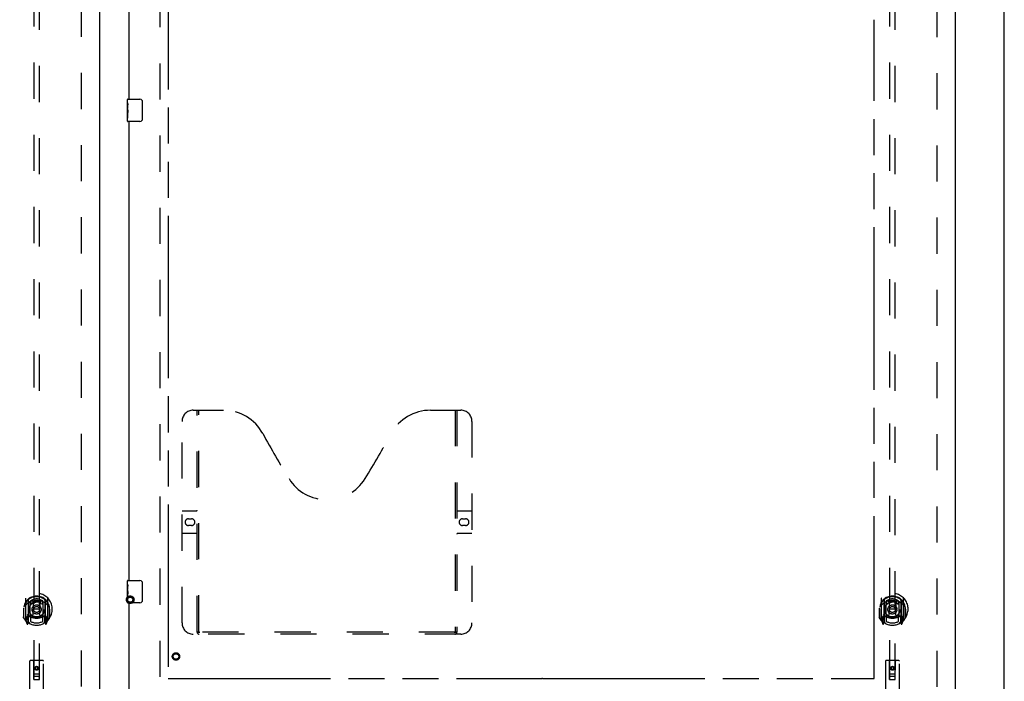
# Model space of a CAD drawing. Header units: inches. Extents: x 0 to 293, y 0 to 190.
# Tile 8 of 28: x 86 to 130, y 63 to 93. Entities that reach past the tile are written whole.
import ezdxf

# ---------------------------------------------------------------- set-up
doc = ezdxf.new("R2010")
doc.units = ezdxf.units.IN
doc.header["$LTSCALE"] = 16.12069
doc.header["$MEASUREMENT"] = 0
doc.linetypes.add('HIDDEN', pattern=[0.2, 0.1, -0.1])
doc.linetypes.add('PHANTOM', pattern=[0.8, 0.45, -0.05, 0.1, -0.05, 0.1, -0.05])
doc.layers.get('0').update_dxf_attribs({"linetype": 'CONTINUOUS'})
for name, color, linetype in [('02___PRT_ALL_AXES', 7, 'CONTINUOUS'), ('AVAILABLE_DOOR_SPACES', 7, 'CONTINUOUS'), ('DEFAULT_2', 8, 'HIDDEN'), ('DIMENSIONS', 7, 'CONTINUOUS')]:
    doc.layers.add(name, color=color, linetype=linetype)
doc.styles.get("Standard").update_dxf_attribs({"font": 'arial.ttf'})
doc.dimstyles.new('DIMSTYLE_1', dxfattribs={"dimtxt": 1.293103, "dimasz": 1.724138, "dimexe": 0.09, "dimexo": 0.07, "dimgap": 0.0375, "dimtad": 0, "dimtih": 1, "dimtoh": 1, "dimzin": 4, "dimdsep": 46, "dimtxsty": 'Standard', "dimblk": '_FILLED', "dimblk1": '_FILLED', "dimblk2": '_FILLED', "dimcen": 0.09, "dimazin": 1, "dimtfac": 1, "dimtofl": 0, "dimtmove": 0, "dimatfit": 3, "dimldrblk": '_FILLED', "dimfxl": 1, "dimtolj": 1, "dimtzin": 4, "dimarcsym": 0})

# ---------------------------------------------------------------- blocks, each defined once
blk = doc.blocks.new('_FILLED')
at = {"color": 0, "linetype": 'ByBlock'}
blk.add_solid([(0, 0), (-1, 0.2), (-1, -0.2)], dxfattribs=at)
blk = doc.blocks.new('*D10')
at = {"layer": 'DIMENSIONS', "color": 2, "linetype": 'Continuous'}
for p, q in [((73.533, 63.41), (73.533, 66.859)), ((73.533, 62.285), (73.533, 58.957)), ((73.533, 58.957), (75.041, 58.957))]:
    blk.add_line(p, q, dxfattribs=at)
at = {"layer": 'DIMENSIONS', "color": 2, "linetype": 'Continuous', "xscale": 1.724137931, "yscale": 1.724137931, "zscale": 1.724137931}
for p, rotation in [((73.533, 63.41), 270), ((73.533, 62.285), 90)]:
    blk.add_blockref('_FILLED', p, dxfattribs=dict(at, rotation=rotation))
at = {"layer": 'DIMENSIONS', "color": 2, "linetype": 'Continuous', "insert": (75.688, 59.604), "char_height": 1.2931, "width": 3.51397, "attachment_point": 1, "line_spacing_factor": 0.9}
blk.add_mtext('1.13', dxfattribs=at)

msp = doc.modelspace()

# ---------------------------------------------------------------- linework, layer by layer
at = {"color": 7, "linetype": 'Continuous'}
for p, q in [((129.539, 55.66), (129.539, 139.41)), ((90.354, 89.125), (90.354, 89.27)), ((90.354, 88.867), (90.354, 88.901)), ((90.369, 89.285), (90.909, 89.285)), ((91.009, 89.185), (91.009, 88.385)), ((90.354, 88.67), (90.354, 88.701)), ((90.354, 88.3), (90.354, 88.44)), ((90.909, 88.285), (90.369, 88.285)), ((90.354, 67.625), (90.354, 67.77)), ((90.369, 67.785), (90.909, 67.785)), ((90.354, 67.367), (90.354, 67.401)), ((91.009, 67.685), (91.009, 66.885)), ((90.354, 67.17), (90.354, 67.201)), ((90.354, 66.8), (90.354, 66.94)), ((90.909, 66.785), (90.369, 66.785))]:
    msp.add_line(p, q, dxfattribs=at)
at = {"color": 3, "linetype": 'Continuous'}
for p, q in [((89.102, 136.681), (89.102, 62.389)), ((127.352, 62.389), (127.352, 136.681)), ((90.414, 109.785), (90.414, 89.285)), ((90.414, 88.285), (90.414, 67.785)), ((90.414, 66.785), (90.414, 62.389))]:
    msp.add_line(p, q, dxfattribs=at)
at = {"color": 7, "linetype": 'Continuous'}
for points in [[(91.002, 89.222), (91.004, 89.216), (91.006, 89.21), (91.007, 89.204), (91.008, 89.198), (91.009, 89.192), (91.009, 89.185)], [(91.009, 88.385), (91.009, 88.379), (91.008, 88.373), (91.007, 88.367), (91.006, 88.361), (91.004, 88.355), (91.002, 88.349)], [(91.002, 67.722), (91.004, 67.716), (91.006, 67.71), (91.007, 67.704), (91.008, 67.698), (91.009, 67.692), (91.009, 67.685)], [(91.009, 66.885), (91.009, 66.879), (91.008, 66.873), (91.007, 66.867), (91.006, 66.861), (91.004, 66.855), (91.002, 66.849)]]:
    msp.add_lwpolyline(points, dxfattribs=at)
for centre, radius, start, end in [((90.369, 89.27), 0.015, 90, 180), ((90.909, 89.185), 0.1, 21.1999, 90), ((90.369, 88.3), 0.015, 180, 270), ((90.909, 88.385), 0.1, 270, 338.7946), ((90.369, 67.77), 0.015, 90, 180), ((90.909, 67.685), 0.1, 21.1999, 90), ((90.369, 66.8), 0.015, 180, 270), ((90.909, 66.885), 0.1, 270, 338.7946)]:
    msp.add_arc(centre, radius, start, end, dxfattribs=at)
at = {"layer": '02___PRT_ALL_AXES', "color": 7, "linetype": 'Continuous'}
for p, q in [((90.354, 89.125), (90.354, 89.27)), ((90.354, 88.867), (90.354, 89.124)), ((90.36, 89.068), (90.354, 89.068)), ((90.354, 88.901), (90.361, 88.901)), ((90.361, 88.901), (90.361, 89.037)), ((90.354, 88.3), (90.354, 88.864)), ((90.356, 88.838), (90.354, 88.838)), ((90.354, 88.706), (90.36, 88.706)), ((90.354, 88.67), (90.361, 88.67)), ((90.354, 88.607), (90.361, 88.607)), ((90.361, 88.44), (90.361, 88.67)), ((90.354, 88.44), (90.361, 88.44)), ((90.354, 67.625), (90.354, 67.77)), ((90.354, 67.367), (90.354, 67.624)), ((90.36, 67.568), (90.354, 67.568)), ((90.354, 67.401), (90.361, 67.401)), ((90.354, 66.8), (90.354, 67.364)), ((90.356, 67.338), (90.354, 67.338)), ((90.361, 67.401), (90.361, 67.537)), ((90.354, 67.206), (90.36, 67.206)), ((90.354, 67.17), (90.361, 67.17)), ((90.354, 67.107), (90.361, 67.107)), ((90.354, 66.94), (90.361, 66.94)), ((90.361, 66.94), (90.361, 67.17))]:
    msp.add_line(p, q, dxfattribs=at)
for points in [[(90.354, 89.125), (90.354, 89.121), (90.355, 89.116), (90.355, 89.111), (90.357, 89.098)], [(90.357, 89.098), (90.358, 89.09), (90.359, 89.082), (90.36, 89.074)], [(90.36, 89.074), (90.36, 89.065), (90.361, 89.056), (90.361, 89.046), (90.361, 89.037)], [(90.354, 88.867), (90.354, 88.859), (90.355, 88.85), (90.356, 88.84)], [(90.356, 88.84), (90.358, 88.806), (90.359, 88.794), (90.36, 88.782), (90.361, 88.769), (90.361, 88.756), (90.361, 88.743), (90.361, 88.731), (90.361, 88.718), (90.36, 88.705), (90.359, 88.693), (90.358, 88.681)], [(90.354, 67.625), (90.354, 67.621), (90.355, 67.616), (90.355, 67.611), (90.357, 67.598)], [(90.354, 67.367), (90.354, 67.359), (90.355, 67.35), (90.356, 67.34)], [(90.356, 67.34), (90.358, 67.306), (90.359, 67.294), (90.36, 67.282), (90.361, 67.269), (90.361, 67.256), (90.361, 67.243), (90.361, 67.231), (90.361, 67.218), (90.36, 67.205), (90.359, 67.193), (90.358, 67.181)], [(90.357, 67.598), (90.358, 67.59), (90.359, 67.582), (90.36, 67.574)], [(90.36, 67.574), (90.36, 67.565), (90.361, 67.556), (90.361, 67.546), (90.361, 67.537)]]:
    msp.add_lwpolyline(points, dxfattribs=at)
at = {"layer": '02___PRT_ALL_AXES', "color": 8, "linetype": 'HIDDEN'}
for centre, radius in [((92.518, 64.389), 0.124), ((86.289, 63.863), 0.085), ((124.539, 63.863), 0.085)]:
    msp.add_circle(centre, radius, dxfattribs=at)
at = {"layer": '02___PRT_ALL_AXES', "color": 7, "linetype": 'Continuous'}
for centre, start_param, end_param in [((90.617, 88.701), 3.141593, 3.321581), ((90.617, 67.201), -3.141593, -2.961605)]:
    msp.add_ellipse(centre, major_axis=(0.263, 0), ratio=0.432808, start_param=start_param, end_param=end_param, dxfattribs=at)
at = {"layer": 'AVAILABLE_DOOR_SPACES', "color": 4, "linetype": 'PHANTOM'}
for p, q in [((92.164, 135.66), (92.164, 63.41)), ((123.727, 63.41), (123.727, 92.835)), ((92.164, 63.41), (108.868, 63.41)), ((108.868, 63.414), (108.898, 63.414)), ((108.868, 63.41), (108.868, 63.414)), ((108.898, 63.414), (108.898, 63.41)), ((108.898, 63.41), (123.727, 63.41))]:
    msp.add_line(p, q, dxfattribs=at)
at = {"layer": 'DEFAULT_2', "color": 8, "linetype": 'HIDDEN'}
for p, q in [((88.289, 63.05), (88.289, 136.02)), ((91.789, 136.02), (91.789, 63.05)), ((126.539, 63.035), (126.539, 136.035)), ((86.164, 97.365), (86.164, 63.363)), ((86.414, 63.363), (86.414, 97.365)), ((124.414, 97.365), (124.414, 63.363)), ((124.664, 63.363), (124.664, 97.365)), ((93.288, 75.389), (94.643, 75.389)), ((93.463, 65.479), (93.463, 75.389)), ((93.543, 65.509), (93.543, 75.389)), ((103.893, 75.389), (105.248, 75.389)), ((104.993, 75.389), (104.993, 65.509)), ((105.073, 75.389), (105.073, 65.479)), ((92.788, 65.889), (92.788, 74.889)), ((105.748, 74.889), (105.748, 65.889)), ((92.788, 70.889), (93.423, 70.889)), ((105.113, 70.889), (105.748, 70.889)), ((93.075, 70.539), (93.212, 70.539)), ((105.325, 70.539), (105.462, 70.539)), ((93.212, 70.239), (93.075, 70.239)), ((105.462, 70.239), (105.325, 70.239)), ((93.423, 69.889), (92.788, 69.889)), ((105.748, 69.889), (105.113, 69.889)), ((85.789, 66.991), (85.789, 66.023)), ((85.907, 66.937), (85.907, 65.921)), ((85.914, 66.912), (85.914, 65.909)), ((86.664, 66.912), (86.664, 65.909)), ((86.672, 66.937), (86.672, 65.921)), ((86.789, 66.023), (86.789, 66.991)), ((124.039, 66.991), (124.039, 66.023)), ((124.157, 66.937), (124.157, 65.921)), ((124.164, 66.912), (124.164, 65.909)), ((124.914, 66.912), (124.914, 65.909)), ((124.922, 66.937), (124.922, 65.921)), ((125.039, 66.023), (125.039, 66.991)), ((85.707, 66.507), (85.722, 66.507)), ((85.707, 66.507), (85.707, 66.119)), ((85.714, 66.096), (85.714, 66.554)), ((86.007, 66.189), (86.007, 66.82)), ((86.014, 66.872), (86.014, 66.77)), ((86.126, 66.163), (86.157, 66.507)), ((86.127, 66.846), (86.157, 66.507)), ((86.422, 66.507), (86.157, 66.507)), ((86.452, 66.846), (86.422, 66.507)), ((86.452, 66.163), (86.422, 66.507)), ((86.564, 66.77), (86.564, 66.872)), ((86.572, 66.82), (86.572, 66.189)), ((86.872, 66.507), (86.857, 66.507)), ((86.864, 66.096), (86.864, 66.554)), ((86.872, 66.507), (86.872, 66.119)), ((123.957, 66.507), (123.972, 66.507)), ((123.957, 66.507), (123.957, 66.119)), ((123.964, 66.096), (123.964, 66.554)), ((124.257, 66.189), (124.257, 66.82)), ((124.264, 66.872), (124.264, 66.77)), ((124.376, 66.163), (124.407, 66.507)), ((124.377, 66.846), (124.407, 66.507)), ((124.672, 66.507), (124.407, 66.507)), ((124.702, 66.846), (124.672, 66.507)), ((124.702, 66.163), (124.672, 66.507)), ((124.814, 66.77), (124.814, 66.872)), ((124.822, 66.82), (124.822, 66.189)), ((125.122, 66.507), (125.107, 66.507)), ((125.114, 66.096), (125.114, 66.554)), ((125.122, 66.507), (125.122, 66.119)), ((85.794, 66.013), (85.864, 65.837)), ((85.907, 66.178), (85.847, 66.178)), ((85.847, 66.178), (85.847, 66.028)), ((85.847, 66.028), (85.914, 66.028)), ((85.884, 66.081), (85.855, 66.036)), ((85.917, 66.141), (85.917, 65.934)), ((86.007, 66.179), (85.934, 66.179)), ((86.003, 66.161), (85.937, 66.161)), ((86.014, 66.208), (86.014, 65.956)), ((86.564, 65.956), (86.564, 66.208)), ((86.644, 66.179), (86.572, 66.179)), ((86.642, 66.161), (86.576, 66.161)), ((86.662, 65.934), (86.662, 66.141)), ((86.664, 66.028), (86.732, 66.028)), ((86.732, 66.178), (86.672, 66.178)), ((86.723, 66.036), (86.694, 66.081)), ((86.715, 65.837), (86.785, 66.013)), ((86.732, 66.028), (86.732, 66.178)), ((124.044, 66.013), (124.114, 65.837)), ((124.157, 66.178), (124.097, 66.178)), ((124.097, 66.178), (124.097, 66.028)), ((124.097, 66.028), (124.164, 66.028)), ((124.134, 66.081), (124.105, 66.036)), ((124.167, 66.141), (124.167, 65.934)), ((124.257, 66.179), (124.184, 66.179)), ((124.253, 66.161), (124.187, 66.161)), ((124.264, 66.208), (124.264, 65.956)), ((124.814, 65.956), (124.814, 66.208)), ((124.894, 66.179), (124.822, 66.179)), ((124.892, 66.161), (124.826, 66.161)), ((124.912, 65.934), (124.912, 66.141)), ((124.914, 66.028), (124.982, 66.028)), ((124.982, 66.178), (124.922, 66.178)), ((124.973, 66.036), (124.944, 66.081)), ((124.965, 65.837), (125.035, 66.013)), ((124.982, 66.028), (124.982, 66.178)), ((85.885, 65.917), (85.89, 65.914)), ((85.892, 65.84), (85.907, 65.921)), ((85.984, 65.859), (85.914, 65.968)), ((86.664, 65.968), (86.594, 65.859)), ((86.672, 65.921), (86.686, 65.84)), ((86.693, 65.917), (86.693, 65.917)), ((86.693, 65.917), (86.693, 65.917)), ((86.693, 65.917), (86.693, 65.917)), ((124.135, 65.917), (124.14, 65.914)), ((124.142, 65.84), (124.157, 65.921)), ((124.234, 65.859), (124.164, 65.968)), ((124.914, 65.968), (124.844, 65.859)), ((124.922, 65.921), (124.936, 65.84)), ((124.943, 65.917), (124.943, 65.917)), ((124.943, 65.917), (124.943, 65.917)), ((124.943, 65.917), (124.943, 65.917)), ((105.248, 65.389), (93.288, 65.389)), ((104.989, 65.469), (93.547, 65.469)), ((85.977, 64.173), (85.977, 62.448)), ((86.572, 64.203), (86.007, 64.203)), ((86.163, 63.363), (86.159, 64.173)), ((86.289, 63.935), (86.227, 63.899)), ((86.227, 63.899), (86.237, 63.894)), ((86.227, 63.899), (86.227, 63.827)), ((86.227, 63.827), (86.237, 63.833)), ((86.227, 63.827), (86.289, 63.791)), ((86.289, 63.924), (86.237, 63.894)), ((86.237, 63.894), (86.237, 63.833)), ((86.237, 63.833), (86.289, 63.803)), ((86.352, 63.899), (86.289, 63.935)), ((86.289, 63.935), (86.289, 63.924)), ((86.342, 63.894), (86.289, 63.924)), ((86.289, 63.803), (86.342, 63.833)), ((86.289, 63.791), (86.352, 63.827)), ((86.352, 63.899), (86.342, 63.894)), ((86.342, 63.833), (86.342, 63.894)), ((86.352, 63.827), (86.342, 63.833)), ((86.352, 63.827), (86.352, 63.899)), ((86.416, 63.363), (86.419, 64.173)), ((86.602, 62.448), (86.602, 64.173)), ((124.227, 64.173), (124.227, 62.448)), ((124.822, 64.203), (124.257, 64.203)), ((124.413, 63.363), (124.409, 64.173)), ((124.539, 63.935), (124.477, 63.899)), ((124.477, 63.899), (124.487, 63.894)), ((124.477, 63.899), (124.477, 63.827)), ((124.477, 63.827), (124.487, 63.833)), ((124.477, 63.827), (124.539, 63.791)), ((124.539, 63.924), (124.487, 63.894)), ((124.487, 63.894), (124.487, 63.833)), ((124.487, 63.833), (124.539, 63.803)), ((124.602, 63.899), (124.539, 63.935)), ((124.539, 63.935), (124.539, 63.924)), ((124.592, 63.894), (124.539, 63.924)), ((124.539, 63.803), (124.592, 63.833)), ((124.539, 63.791), (124.602, 63.827)), ((124.602, 63.899), (124.592, 63.894)), ((124.592, 63.833), (124.592, 63.894)), ((124.602, 63.827), (124.592, 63.833)), ((124.602, 63.827), (124.602, 63.899)), ((124.666, 63.363), (124.669, 64.173)), ((124.852, 62.448), (124.852, 64.173)), ((86.162, 63.613), (86.417, 63.613)), ((86.374, 63.488), (86.204, 63.488)), ((86.289, 63.791), (86.289, 63.803)), ((124.412, 63.613), (124.667, 63.613)), ((124.624, 63.488), (124.454, 63.488)), ((124.539, 63.791), (124.539, 63.803)), ((86.163, 63.363), (86.164, 63.363)), ((86.164, 63.363), (86.414, 63.363)), ((86.414, 63.363), (86.416, 63.363)), ((124.413, 63.363), (124.414, 63.363)), ((124.414, 63.363), (124.664, 63.363)), ((124.664, 63.363), (124.666, 63.363))]:
    msp.add_line(p, q, dxfattribs=at)
for points in [[(85.835, 66.722), (85.833, 66.721), (85.832, 66.719), (85.83, 66.718), (85.829, 66.716), (85.827, 66.715), (85.825, 66.713), (85.824, 66.712), (85.822, 66.71), (85.82, 66.708), (85.818, 66.706), (85.817, 66.704), (85.815, 66.702), (85.813, 66.7), (85.811, 66.698), (85.809, 66.696), (85.807, 66.693), (85.805, 66.691), (85.803, 66.688), (85.801, 66.686), (85.799, 66.683), (85.796, 66.68), (85.794, 66.677), (85.792, 66.674), (85.789, 66.671), (85.787, 66.668), (85.785, 66.664), (85.782, 66.661), (85.78, 66.657), (85.777, 66.653), (85.774, 66.649), (85.772, 66.645), (85.769, 66.64), (85.766, 66.636), (85.763, 66.631), (85.76, 66.626), (85.757, 66.62)], [(86.101, 66.864), (86.107, 66.865), (86.112, 66.867), (86.117, 66.868), (86.123, 66.869), (86.128, 66.871), (86.134, 66.872), (86.139, 66.873), (86.145, 66.874), (86.15, 66.876), (86.156, 66.877), (86.161, 66.878), (86.167, 66.879), (86.172, 66.88), (86.178, 66.881), (86.183, 66.881), (86.189, 66.882), (86.194, 66.883), (86.2, 66.884), (86.205, 66.884), (86.211, 66.885), (86.217, 66.886), (86.222, 66.886), (86.228, 66.887), (86.233, 66.887), (86.239, 66.888), (86.244, 66.888), (86.25, 66.888), (86.256, 66.889), (86.261, 66.889), (86.267, 66.889), (86.272, 66.889), (86.278, 66.889), (86.284, 66.889), (86.289, 66.889), (86.295, 66.889), (86.3, 66.889), (86.306, 66.889), (86.312, 66.889), (86.317, 66.889), (86.323, 66.889), (86.328, 66.888), (86.334, 66.888), (86.34, 66.888), (86.345, 66.887), (86.351, 66.887), (86.356, 66.886), (86.362, 66.886), (86.367, 66.885), (86.373, 66.884), (86.379, 66.884), (86.384, 66.883), (86.39, 66.882), (86.395, 66.881), (86.401, 66.881), (86.406, 66.88), (86.412, 66.879), (86.417, 66.878), (86.423, 66.877), (86.428, 66.876), (86.434, 66.874), (86.439, 66.873), (86.445, 66.872), (86.45, 66.871), (86.456, 66.869), (86.461, 66.868), (86.466, 66.867), (86.472, 66.865), (86.477, 66.864)], [(86.822, 66.62), (86.819, 66.626), (86.816, 66.631), (86.813, 66.636), (86.81, 66.64), (86.807, 66.645), (86.804, 66.649), (86.802, 66.653), (86.799, 66.657), (86.796, 66.66), (86.794, 66.664), (86.791, 66.668), (86.789, 66.671), (86.787, 66.674), (86.784, 66.677), (86.782, 66.68), (86.78, 66.683), (86.778, 66.686), (86.776, 66.688), (86.774, 66.691), (86.771, 66.693), (86.769, 66.696), (86.767, 66.698), (86.766, 66.7), (86.764, 66.702), (86.762, 66.704), (86.76, 66.706), (86.758, 66.708), (86.756, 66.71), (86.755, 66.712), (86.753, 66.713), (86.751, 66.715), (86.75, 66.716), (86.748, 66.718), (86.747, 66.719), (86.745, 66.721), (86.744, 66.722)], [(124.085, 66.722), (124.083, 66.721), (124.082, 66.719), (124.08, 66.718), (124.079, 66.716), (124.077, 66.715), (124.075, 66.713), (124.074, 66.712), (124.072, 66.71), (124.07, 66.708), (124.068, 66.706), (124.067, 66.704), (124.065, 66.702), (124.063, 66.7), (124.061, 66.698), (124.059, 66.696), (124.057, 66.693), (124.055, 66.691), (124.053, 66.688), (124.051, 66.686), (124.049, 66.683), (124.046, 66.68), (124.044, 66.677), (124.042, 66.674), (124.039, 66.671), (124.037, 66.668), (124.035, 66.664), (124.032, 66.661), (124.03, 66.657), (124.027, 66.653), (124.024, 66.649), (124.022, 66.645), (124.019, 66.64), (124.016, 66.636), (124.013, 66.631), (124.01, 66.626), (124.007, 66.62)], [(124.351, 66.864), (124.357, 66.865), (124.362, 66.867), (124.367, 66.868), (124.373, 66.869), (124.378, 66.871), (124.384, 66.872), (124.389, 66.873), (124.395, 66.874), (124.4, 66.876), (124.406, 66.877), (124.411, 66.878), (124.417, 66.879), (124.422, 66.88), (124.428, 66.881), (124.433, 66.881), (124.439, 66.882), (124.444, 66.883), (124.45, 66.884), (124.455, 66.884), (124.461, 66.885), (124.467, 66.886), (124.472, 66.886), (124.478, 66.887), (124.483, 66.887), (124.489, 66.888), (124.494, 66.888), (124.5, 66.888), (124.506, 66.889), (124.511, 66.889), (124.517, 66.889), (124.522, 66.889), (124.528, 66.889), (124.534, 66.889), (124.539, 66.889), (124.545, 66.889), (124.55, 66.889), (124.556, 66.889), (124.562, 66.889), (124.567, 66.889), (124.573, 66.889), (124.578, 66.888), (124.584, 66.888), (124.59, 66.888), (124.595, 66.887), (124.601, 66.887), (124.606, 66.886), (124.612, 66.886), (124.617, 66.885), (124.623, 66.884), (124.629, 66.884), (124.634, 66.883), (124.64, 66.882), (124.645, 66.881), (124.651, 66.881), (124.656, 66.88), (124.662, 66.879), (124.667, 66.878), (124.673, 66.877), (124.678, 66.876), (124.684, 66.874), (124.689, 66.873), (124.695, 66.872), (124.7, 66.871), (124.706, 66.869), (124.711, 66.868), (124.716, 66.867), (124.722, 66.865), (124.727, 66.864)], [(125.072, 66.62), (125.069, 66.626), (125.066, 66.631), (125.063, 66.636), (125.06, 66.64), (125.057, 66.645), (125.054, 66.649), (125.052, 66.653), (125.049, 66.657), (125.046, 66.66), (125.044, 66.664), (125.041, 66.668), (125.039, 66.671), (125.037, 66.674), (125.034, 66.677), (125.032, 66.68), (125.03, 66.683), (125.028, 66.686), (125.026, 66.688), (125.024, 66.691), (125.021, 66.693), (125.019, 66.696), (125.017, 66.698), (125.016, 66.7), (125.014, 66.702), (125.012, 66.704), (125.01, 66.706), (125.008, 66.708), (125.006, 66.71), (125.005, 66.712), (125.003, 66.713), (125.001, 66.715), (125, 66.716), (124.998, 66.718), (124.997, 66.719), (124.995, 66.721), (124.994, 66.722)], [(93.453, 65.509), (93.469, 65.499), (93.485, 65.489), (93.501, 65.481), (93.517, 65.475), (93.532, 65.471), (93.547, 65.469)], [(104.989, 65.469), (105.004, 65.471), (105.02, 65.475), (105.035, 65.481), (105.051, 65.489), (105.067, 65.499), (105.083, 65.509)]]:
    msp.add_lwpolyline(points, dxfattribs=at)
for centre, radius in [((90.473, 66.925), 0.169), ((90.473, 66.925), 0.124), ((90.473, 66.925), 0.114), ((86.289, 66.489), 0.35), ((86.289, 66.489), 0.335), ((86.289, 66.489), 0.205), ((86.289, 66.489), 0.133), ((124.539, 66.489), 0.35), ((124.539, 66.489), 0.335), ((124.539, 66.489), 0.205), ((124.539, 66.489), 0.133), ((92.518, 64.389), 0.164), ((92.518, 64.389), 0.124), ((86.289, 63.863), 0.0845), ((124.539, 63.863), 0.0845)]:
    msp.add_circle(centre, radius, dxfattribs=at)
for centre, radius, start, end in [((93.288, 74.889), 0.5, 90, 180), ((94.643, 73.389), 2, 28.4813, 90), ((103.893, 73.389), 2, 90, 151.5187), ((105.248, 74.889), 0.5, 0, 90), ((130.951, 93.088), 39.307, 208.4813, 211.8705), ((67.585, 93.088), 39.307, 328.1295, 331.5187), ((99.268, 73.389), 2, 211.8705, 328.1295), ((93.423, 70.929), 0.04, 270, 360), ((105.113, 70.929), 0.04, 180, 270), ((93.075, 70.389), 0.15, 90, 270), ((93.212, 70.389), 0.15, 270, 90), ((105.325, 70.389), 0.15, 90, 270), ((105.462, 70.389), 0.15, 270, 90), ((93.423, 69.849), 0.04, 0, 90), ((105.113, 69.849), 0.04, 90, 180), ((86.289, 66.507), 0.7, 305.5126, 234.4874), ((86.289, 66.504), 0.583, 0.2464, 179.7536), ((86.289, 66.479), 0.58, 7.6622, 172.3378), ((85.804, 66.991), 0.015, 135.0748, 180), ((85.922, 66.937), 0.015, 130.3587, 180), ((85.934, 66.912), 0.02, 129.3378, 179.9984), ((86.289, 66.479), 0.48, 55.0461, 124.9539), ((86.644, 66.912), 0.02, 0, 50.6594), ((86.657, 66.937), 0.015, 0, 49.6413), ((86.774, 66.991), 0.015, 0, 44.9252), ((124.539, 66.507), 0.7, 305.5126, 234.4874), ((124.539, 66.504), 0.583, 0.2464, 179.7536), ((124.539, 66.479), 0.58, 7.6622, 172.3378), ((124.054, 66.991), 0.015, 135.0748, 180), ((124.172, 66.937), 0.015, 130.3587, 180), ((124.184, 66.912), 0.02, 129.3378, 179.9984), ((124.539, 66.479), 0.48, 55.0461, 124.9539), ((124.894, 66.912), 0.02, 0, 50.6594), ((124.907, 66.937), 0.015, 0, 49.6413), ((125.024, 66.991), 0.015, 0, 44.9252), ((85.734, 66.554), 0.02, 172.3378, 180), ((86.289, 66.189), 0.7, 49.529, 130.471), ((86.022, 66.82), 0.015, 112.9863, 180), ((86.044, 66.77), 0.03, 180, 311.1261), ((86.289, 66.489), 0.343, 48.8739, 131.1261), ((86.107, 66.845), 0.02, 5.0796, 105.5752), ((86.472, 66.845), 0.02, 74.4248, 174.9204), ((86.534, 66.77), 0.03, 228.8739, 360), ((86.557, 66.82), 0.015, 0, 67.0137), ((86.844, 66.554), 0.02, 0, 7.6622), ((123.984, 66.554), 0.02, 172.3378, 180), ((124.539, 66.189), 0.7, 49.529, 130.471), ((124.272, 66.82), 0.015, 112.9863, 180), ((124.294, 66.77), 0.03, 180, 311.1261), ((124.539, 66.489), 0.343, 48.8739, 131.1261), ((124.357, 66.845), 0.02, 5.0796, 105.5752), ((124.722, 66.845), 0.02, 74.4248, 174.9204), ((124.784, 66.77), 0.03, 228.8739, 360), ((124.807, 66.82), 0.015, 0, 67.0137), ((125.094, 66.554), 0.02, 0, 7.6622), ((85.734, 66.096), 0.02, 180, 215.2961), ((86.289, 66.489), 0.7, 215.2961, 324.7039), ((85.804, 66.023), 0.015, 180, 224.9252), ((85.859, 66.033), 0.005, 147.3208, 270), ((86.289, 66.819), 0.7, 233.2319, 306.7681), ((85.726, 66.183), 0.188, 327.3208, 360), ((85.934, 66.159), 0.02, 90, 180), ((85.937, 66.141), 0.02, 90, 180), ((86.003, 66.141), 0.02, 66.536, 90), ((86.022, 66.189), 0.015, 180, 247.0137), ((86.289, 66.801), 0.7, 246.536, 293.464), ((86.044, 66.208), 0.03, 48.8739, 180), ((86.289, 66.489), 0.343, 228.8739, 311.1261), ((86.106, 66.165), 0.02, 254.3869, 354.9204), ((86.472, 66.165), 0.02, 185.0796, 285.6131), ((86.534, 66.208), 0.03, 0, 131.1261), ((86.557, 66.189), 0.015, 292.9863, 360), ((86.576, 66.141), 0.02, 90, 113.464), ((86.642, 66.141), 0.02, 0, 90), ((86.644, 66.159), 0.02, 0, 90), ((86.852, 66.183), 0.188, 180, 212.6792), ((86.719, 66.033), 0.005, 270, 32.6792), ((86.774, 66.023), 0.015, 315.0748, 360), ((86.844, 66.096), 0.02, 324.7039, 360), ((123.984, 66.096), 0.02, 180, 215.2961), ((124.539, 66.489), 0.7, 215.2961, 324.7039), ((124.054, 66.023), 0.015, 180, 224.9252), ((124.109, 66.033), 0.005, 147.3208, 270), ((124.539, 66.819), 0.7, 233.2319, 306.7681), ((123.976, 66.183), 0.188, 327.3208, 360), ((124.184, 66.159), 0.02, 90, 180), ((124.187, 66.141), 0.02, 90, 180), ((124.253, 66.141), 0.02, 66.536, 90), ((124.272, 66.189), 0.015, 180, 247.0137), ((124.539, 66.801), 0.7, 246.536, 293.464), ((124.294, 66.208), 0.03, 48.8739, 180), ((124.539, 66.489), 0.343, 228.8739, 311.1261), ((124.356, 66.165), 0.02, 254.3869, 354.9204), ((124.722, 66.165), 0.02, 185.0796, 285.6131), ((124.784, 66.208), 0.03, 0, 131.1261), ((124.807, 66.189), 0.015, 292.9863, 360), ((124.826, 66.141), 0.02, 90, 113.464), ((124.892, 66.141), 0.02, 0, 90), ((124.894, 66.159), 0.02, 0, 90), ((125.102, 66.183), 0.188, 180, 212.6792), ((124.969, 66.033), 0.005, 270, 32.6792), ((125.024, 66.023), 0.015, 315.0748, 360), ((125.094, 66.096), 0.02, 324.7039, 360), ((85.878, 65.843), 0.015, 201.8041, 350), ((85.894, 65.953), 0.02, 234.4874, 360), ((85.897, 65.934), 0.02, 234.7457, 360), ((85.934, 65.909), 0.02, 180, 238.5295), ((86.289, 66.489), 0.6, 242.7204, 297.2796), ((86.644, 65.909), 0.02, 301.4688, 359.9992), ((86.682, 65.934), 0.02, 180, 305.2543), ((86.684, 65.953), 0.02, 180, 305.5126), ((86.701, 65.843), 0.015, 190, 338.1959), ((93.288, 65.889), 0.5, 180, 270), ((105.248, 65.889), 0.5, 270, 360), ((124.128, 65.843), 0.015, 201.8041, 350), ((124.144, 65.953), 0.02, 234.4874, 360), ((124.147, 65.934), 0.02, 234.7457, 360), ((124.184, 65.909), 0.02, 180, 238.5295), ((124.539, 66.489), 0.6, 242.7204, 297.2796), ((124.894, 65.909), 0.02, 301.4688, 359.9992), ((124.932, 65.934), 0.02, 180, 305.2543), ((124.934, 65.953), 0.02, 180, 305.5126), ((124.951, 65.843), 0.015, 190, 338.1959), ((93.553, 65.479), 0.09, 180, 270), ((93.583, 65.509), 0.04, 180, 270), ((104.953, 65.509), 0.04, 270, 360), ((104.983, 65.479), 0.09, 270, 360), ((86.007, 64.173), 0.03, 90, 180), ((86.129, 64.173), 0.03, 0, 90), ((86.449, 64.173), 0.03, 90, 180), ((86.572, 64.173), 0.03, 0, 90), ((124.257, 64.173), 0.03, 90, 180), ((124.379, 64.173), 0.03, 0, 90), ((124.699, 64.173), 0.03, 90, 180), ((124.822, 64.173), 0.03, 0, 90), ((86.204, 63.448), 0.04, 90, 180), ((86.204, 63.403), 0.04, 180, 270), ((86.374, 63.448), 0.04, 0, 90), ((86.374, 63.403), 0.04, 270, 360), ((124.454, 63.448), 0.04, 90, 180), ((124.454, 63.403), 0.04, 180, 270), ((124.624, 63.448), 0.04, 0, 90), ((124.624, 63.403), 0.04, 270, 360)]:
    msp.add_arc(centre, radius, start, end, dxfattribs=at)

# ---------------------------------------------------------------- dimensions: what is measured, and where the dimension line sits
at = {"layer": 'DIMENSIONS', "color": 2, "linetype": 'Continuous'}
dim = msp.add_linear_dim(base=(73.532825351, 62.285470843), p1=(112.226707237, 63.410470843), p2=(52.184207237, 62.285470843), angle=270, dimstyle='DIMSTYLE_1', dxfattribs=at)
dim.commit()
dim.dimension.update_dxf_attribs({"geometry": '*D10', "text_midpoint": (77.500991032, 58.949749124), "dimtype": 160})

doc.saveas('drawing.dxf')
